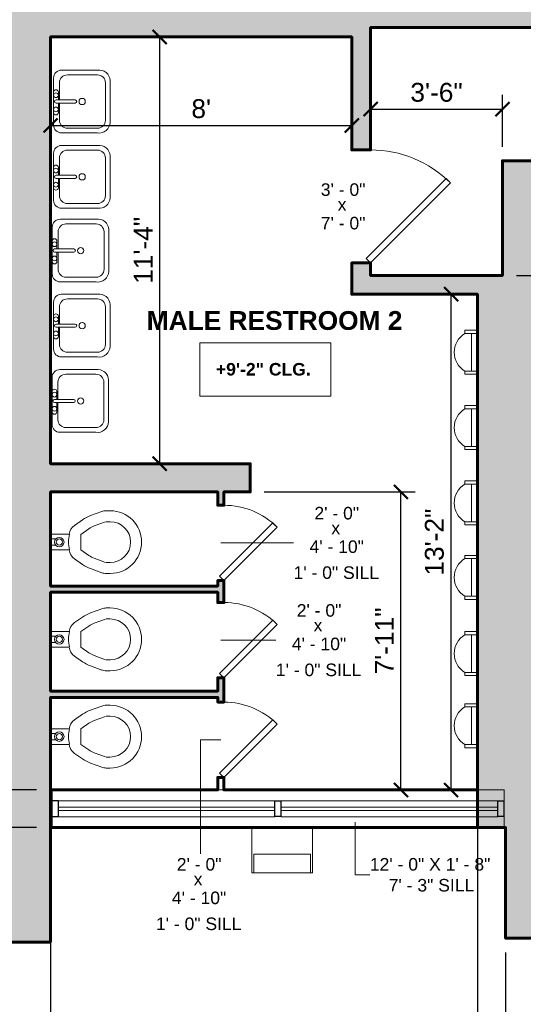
# Model space of a CAD drawing. Header units: inches. Extents: x -2078 to 109126, y -964 to 6385.
# Tile 124 of 137: x 21680 to 21841, y 3659 to 3973. Entities that reach past the tile are written whole.
import ezdxf

# ---------------------------------------------------------------- set-up
doc = ezdxf.new("R2010")
doc.units = ezdxf.units.IN
doc.header["$MEASUREMENT"] = 0
for name, color, linetype, lineweight in [('A-ANNO', 2, 'Continuous', 5), ('A-ANNO-DIMS', 1, 'Continuous', 9), ('A-DOOR', 1, 'Continuous', 18), ('A-FIXT', 150, 'Continuous', 9), ('A-GLAZ-CURT', 52, 'Continuous', 9), ('A-GLAZ-CWMG', 51, 'Continuous', 9), ('A-WALL', 3, 'Continuous', 40), ('A-WINDOWS', 2, 'Continuous', 18)]:
    doc.layers.add(name, color=color, linetype=linetype, lineweight=lineweight)
doc.layers.add('A-HATCH', color=9, linetype='Continuous')
doc.styles.add('Arial_1', font='arial.ttf', dxfattribs={"height": 0.0625})
doc.styles.add('Arial_2', font='arial.ttf', dxfattribs={"height": 3})
doc.styles.add('Arial_B', font='arialbd.ttf', dxfattribs={"height": 4.5})
doc.styles.add('Arial_B_1', font='arialbd.ttf', dxfattribs={"height": 3})
doc.styles.add('JC', font='arial.ttf', dxfattribs={"height": 0.125})
doc.dimstyles.new('JC-DIMS', dxfattribs={"dimtxt": 0.125, "dimasz": 0.09375, "dimexe": 0.09375, "dimexo": 0.09375, "dimgap": 0.046875, "dimtad": 1, "dimdec": 1, "dimzin": 0, "dimdsep": 46, "dimlunit": 4, "dimtxsty": 'JC', "dimblk": 'ARCHTICK', "dimcen": 0.09, "dimclrd": 1, "dimclre": 1, "dimclrt": 256, "dimadec": 0, "dimazin": 0, "dimtfac": 1, "dimtdec": 1, "dimtofl": 0, "dimtmove": 1, "dimatfit": 3, "dimfxl": 1, "dimtolj": 1, "dimtzin": 0, "dimarcsym": 0})

# ---------------------------------------------------------------- blocks, each defined once
blk = doc.blocks.new('JC_DOOR_SINGLE PANEL - SINGLE DOOR-1525211-2nd Floor Plan')
at = {"layer": 'A-DOOR', "lineweight": 30}
for p, q in [((-7.46, 28.46), (-8.87, 27.04)), ((18, 3), (-7.46, 28.46)), ((-8.87, 27.04), (16.59, 1.59)), ((16.59, 1.59), (18, 3))]:
    blk.add_line(p, q, dxfattribs=at)
at = {"layer": 'A-DOOR', "lineweight": 9}
blk.add_arc((18, 3), 36, 135, 180, dxfattribs=at)
blk = doc.blocks.new('System Panel - Glazed-1652563-2nd Floor Plan')
at = {"layer": 'A-GLAZ-CURT', "lineweight": 18}
for p, q in [((-34.5, 0.5), (34.5, 0.5)), ((-34.5, -0.5), (-34.5, 0.5)), ((34.5, -0.5), (34.5, 0.5)), ((34.5, -0.5), (-34.5, -0.5))]:
    blk.add_line(p, q, dxfattribs=at)
blk = doc.blocks.new('Instance - Opening - 16_ x 24_-1652100-2nd Floor Plan')
at = {"layer": 'A-WINDOWS'}
for p, q in [((-72, -6), (-72, 6)), ((-72, 6), (72, 6)), ((72, 6), (72, -6)), ((72, -6), (-72, -6))]:
    blk.add_line(p, q, dxfattribs=at)
blk = doc.blocks.new('Drinking Fountain - Handicap - Standard-1651542-2nd Floor Plan')
at = {"layer": 'A-FIXT'}
for p, q in [((-9.6875, 8.40625), (-9.6875, -6)), ((9.6875, -6), (9.6875, 8.40625)), ((-9, 0), (9, 0)), ((-9, 0), (-9, -6)), ((9, 0), (9, -6)), ((-9.6875, -6), (-9, -6)), ((9, -6), (-9, -6)), ((9, -6), (9.6875, -6))]:
    blk.add_line(p, q, dxfattribs=at)
blk = doc.blocks.new('Rectangular Mullion - 2_5_ x 5_ rectangular-1579288-2nd Floor Plan')
at = {"layer": 'A-GLAZ-CWMG', "lineweight": 30}
for p, q in [((0, 2.5), (-2, 2.5)), ((-2, 2.5), (-2, -2.5)), ((0, 2.5), (0, -2.5)), ((-2, -2.5), (0, -2.5))]:
    blk.add_line(p, q, dxfattribs=at)
blk = doc.blocks.new('Rectangular Mullion - 2_5_ x 5_ rectangular-1652564-2nd Floor Plan')
at = {"layer": 'A-GLAZ-CWMG', "lineweight": 30}
for p, q in [((0, 2.5), (-2, 2.5)), ((-2, 2.5), (-2, -2.5)), ((0, 2.5), (0, -2.5)), ((-2, -2.5), (0, -2.5))]:
    blk.add_line(p, q, dxfattribs=at)
blk = doc.blocks.new('Rectangular Mullion - 2_5_ x 5_ rectangular-1652562-2nd Floor Plan')
at = {"layer": 'A-GLAZ-CWMG'}
for p, q in [((-633.51, -382.39), (-702.51, -382.39)), ((-633.51, -387.39), (-702.51, -387.39))]:
    blk.add_line(p, q, dxfattribs=at)
blk = doc.blocks.new('Rectangular Mullion - 2_5_ x 5_ rectangular-V16-2nd Floor Plan')
at = {"layer": 'A-GLAZ-CWMG', "lineweight": 30}
for p, q in [((1, 2.5), (-1, 2.5)), ((-1, 2.5), (-1, -2.5)), ((1, 2.5), (1, -2.5)), ((-1, -2.5), (1, -2.5))]:
    blk.add_line(p, q, dxfattribs=at)
blk = doc.blocks.new('JC_VANITY SINK - VANITY SINK-1366814-2nd Floor Plan')
at = {"layer": 'A-FIXT'}
for p, q in [((8.12, 7.09), (-6.88, 7.09)), ((3.62, 7.09), (-2.88, 7.09)), ((0.12, 6.33), (0.12, 0.22)), ((1.12, 6.33), (1.12, 0.22)), ((-9.38, 4.59), (-9.38, -6.91)), ((0.12, 5.22), (-5.38, 5.22)), ((-2.88, 5.59), (0.12, 5.59)), ((1.12, 5.59), (3.62, 5.59)), ((6.62, 5.22), (1.12, 5.22)), ((10.62, -6.91), (10.62, 4.59)), ((-7.88, 2.72), (-7.88, -6.91)), ((9.12, -6.91), (9.12, 2.72)), ((-5.38, -9.41), (6.62, -9.41)), ((-6.06, -10.91), (7.3, -10.91))]:
    blk.add_line(p, q, dxfattribs=at)
for centre, radius, start, end in [((-6.88, 4.59), 2.5, 90, 180), ((-2.88, 6.34), 0.75, 90, 270), ((-1.88, 6.34), 0.75, 360, 180), ((-1.88, 6.34), 0.75, 180, 0), ((0.62, 6.33), 0.5, 360, 180), ((2.62, 6.34), 0.75, 360, 180), ((2.62, 6.34), 0.75, 180, 360), ((3.62, 6.34), 0.75, 270, 90), ((8.12, 4.59), 2.5, 360, 90), ((-5.38, 2.72), 2.5, 90, 180), ((6.62, 2.72), 2.5, 0, 90), ((0.62, 0.22), 0.5, 180, 0), ((0.62, -2), 1, 360, 180), ((0.62, -2), 1, 180, 0), ((-5.91, -7.4), 3.51, 171.8503, 267.5498), ((-5.38, -6.91), 2.5, 180, 270), ((6.62, -6.91), 2.5, 270, 0), ((7.15, -7.4), 3.51, 272.4502, 8.1497)]:
    blk.add_arc(centre, radius, start, end, dxfattribs=at)
blk = doc.blocks.new('M_Urinal-Wall-3D - M_Urinal-Wall-3D-1698911-2nd Floor Plan')
at = {"layer": 'A-FIXT'}
for p, q in [((-10.29, 14.5), (-11.29, 14.5)), ((-11.29, 14.5), (-11.29, 10.5)), ((-10.29, 14.5), (-10.29, 10.5)), ((2.73, 14.5), (1.71, 14.5)), ((1.71, 14.5), (1.71, 10.5)), ((2.73, 10.5), (2.73, 14.5)), ((-10.29, 12.35), (-10.29, 10.5)), ((1.71, 12.35), (-10.29, 12.35)), ((1.71, 10.5), (1.71, 12.35))]:
    blk.add_line(p, q, dxfattribs=at)
blk.add_arc((-4.29, 10.89), 7, 31.0027, 148.9973, dxfattribs=at)
blk = doc.blocks.new('M_Toilet-Commercial-Wall-3D - 480mm Seat Height-1699336-2nd Floor Plan')
at = {"layer": 'A-FIXT'}
for p, q in [((5.94, 25.5), (5.94, 24.21)), ((9.44, 24.21), (9.44, 25.5)), ((22.44, 25.5), (22.44, 24.21)), ((25.94, 24.21), (25.94, 25.5)), ((6.18, 22.84), (7.5, 19.22)), ((10.79, 20.42), (9.47, 24.03)), ((22.41, 24.03), (21.1, 20.42)), ((24.38, 19.22), (25.7, 22.84)), ((8.82, 16.68), (10.6, 14.14)), ((13.47, 16.15), (11.69, 18.68)), ((13.47, 16.15), (18.42, 16.15)), ((20.19, 18.68), (18.42, 16.15)), ((21.28, 14.14), (23.06, 16.68)), ((13.44, 12.46), (13.44, 6.5)), ((18.44, 6.5), (18.44, 12.46)), ((14.93, 6.5), (14.93, 8.17)), ((16.95, 6.5), (16.95, 8.17))]:
    blk.add_line(p, q, dxfattribs=at)
for centre, radius, start, end in [((15.94, 25.5), 10, 90, 180), ((15.94, 25.5), 10, 360, 90), ((15.94, 25.5), 6.5, 90, 180), ((15.94, 25.5), 6.5, 360, 90), ((9.94, 24.21), 4, 180, 200), ((21.94, 24.21), 4, 340, 0), ((17.83, 22.98), 11, 200, 215), ((17.83, 22.98), 7.5, 200, 215), ((14.05, 22.98), 7.5, 325, 340), ((14.05, 22.98), 11, 325, 340), ((13.88, 16.43), 4, 215, 263.7549), ((18.01, 16.43), 4, 276.2451, 325), ((15.9, 22.28), 10.07, 255.8499, 284.1501), ((15.94, 9.28), 1.5, 360, 180), ((15.94, 9.28), 1, 360, 180), ((15.94, 9.28), 1.5, 180, 0), ((15.94, 9.28), 1, 180, 360)]:
    blk.add_arc(centre, radius, start, end, dxfattribs=at)
blk = doc.blocks.new('JC_SINGLE DOOR-NO TRIM - SINGLE DOOR-1729936-2nd Floor Plan')
at = {"layer": 'A-DOOR', "lineweight": 30}
for p, q in [((-4.97, 17.97), (-6.38, 16.56)), ((-6.38, 16.56), (10.59, -0.41)), ((12, 1), (-4.97, 17.97)), ((10.59, -0.41), (12, 1))]:
    blk.add_line(p, q, dxfattribs=at)
at = {"layer": 'A-DOOR', "lineweight": 9}
blk.add_arc((12, 1), 24, 135, 180, dxfattribs=at)
blk = doc.blocks.new('_ArchTick')
at = {"color": 0, "linetype": 'ByBlock', "const_width": 0.15}
blk.add_lwpolyline([(-0.5, -0.5), (0.5, 0.5)], dxfattribs=at)
blk = doc.blocks.new('*D871')
at = {"layer": 'A-ANNO-DIMS', "color": 1, "lineweight": -2, "transparency": 16777216}
for p, q in [((21464.38, 3781.74), (21314.94, 3781.74)), ((21319.44, 3781.74), (21319.44, 3727.74)), ((21685.38, 3727.74), (21314.94, 3727.74))]:
    blk.add_line(p, q, dxfattribs=at)
at = {"layer": 'Defpoints', "color": 0, "transparency": 16777216}
for p in [(21468.88, 3781.74), (21319.44, 3727.74), (21689.88, 3727.74)]:
    blk.add_point(p, dxfattribs=at)
at = {"layer": 'A-ANNO-DIMS', "color": 1, "lineweight": -2, "transparency": 16777216, "xscale": 4.5, "yscale": 4.5, "zscale": 4.5}
for p, rotation in [((21319.44, 3781.74), 90), ((21319.44, 3727.74), 270)]:
    blk.add_blockref('_ArchTick', p, dxfattribs=dict(at, rotation=rotation))
at = {"layer": 'A-ANNO-DIMS', "transparency": 16777216, "insert": (21314.13, 3754.74), "char_height": 6, "width": 0.4008, "attachment_point": 5, "rotation": 90, "style": 'JC'}
blk.add_mtext('\\A1;4\'-6"', dxfattribs=at)
blk = doc.blocks.new('*D881')
at = {"layer": 'A-ANNO-DIMS', "color": 1, "lineweight": -2, "transparency": 16777216}
for p, q in [((21464.38, 4573.74), (21283.38, 4573.74)), ((21287.88, 4573.74), (21287.88, 3715.74)), ((21685.38, 3715.74), (21283.38, 3715.74))]:
    blk.add_line(p, q, dxfattribs=at)
at = {"layer": 'Defpoints', "color": 0, "transparency": 16777216}
for p in [(21468.88, 4573.74), (21287.88, 3715.74), (21689.88, 3715.74)]:
    blk.add_point(p, dxfattribs=at)
at = {"layer": 'A-ANNO-DIMS', "color": 1, "lineweight": -2, "transparency": 16777216, "xscale": 4.5, "yscale": 4.5, "zscale": 4.5}
for p, rotation in [((21287.88, 4573.74), 90), ((21287.88, 3715.74), 270)]:
    blk.add_blockref('_ArchTick', p, dxfattribs=dict(at, rotation=rotation))
at = {"layer": 'A-ANNO-DIMS', "transparency": 16777216, "insert": (21282.57, 4144.74), "char_height": 6, "width": 0.4874, "attachment_point": 5, "rotation": 90, "style": 'JC'}
blk.add_mtext('\\A1;71\'-6"', dxfattribs=at)
blk = doc.blocks.new('*D915')
at = {"layer": 'A-ANNO-DIMS', "color": 1, "lineweight": -2, "transparency": 16777216}
for p, q in [((21689.88, 3674.79), (21689.88, 3415.15)), ((21834.88, 3675.98), (21834.88, 3415.15)), ((21689.88, 3419.65), (21834.88, 3419.65))]:
    blk.add_line(p, q, dxfattribs=at)
at = {"layer": 'Defpoints', "color": 0, "transparency": 16777216}
for p in [(21689.88, 3679.29), (21834.88, 3680.48), (21834.88, 3419.65)]:
    blk.add_point(p, dxfattribs=at)
at = {"layer": 'A-ANNO-DIMS', "color": 1, "lineweight": -2, "transparency": 16777216, "xscale": 4.5, "yscale": 4.5, "zscale": 4.5, "rotation": 180}
blk.add_blockref('_ArchTick', (21689.88, 3419.65), dxfattribs=at)
at = {"layer": 'A-ANNO-DIMS', "color": 1, "lineweight": -2, "transparency": 16777216, "xscale": 4.5, "yscale": 4.5, "zscale": 4.5}
blk.add_blockref('_ArchTick', (21834.88, 3419.65), dxfattribs=at)
at = {"layer": 'A-ANNO-DIMS', "transparency": 16777216, "insert": (21762.38, 3424.91), "char_height": 6, "width": 0.4874, "attachment_point": 5, "style": 'JC'}
blk.add_mtext('\\A1;12\'-1"', dxfattribs=at)
blk = doc.blocks.new('*D923')
at = {"layer": 'A-ANNO-DIMS', "color": 1, "lineweight": -2, "transparency": 16777216}
for p, q in [((23046.88, 3717.02), (23046.88, 3383.14)), ((21468.88, 3675.2), (21468.88, 3383.14)), ((21468.88, 3387.64), (23046.88, 3387.64))]:
    blk.add_line(p, q, dxfattribs=at)
at = {"layer": 'Defpoints', "color": 0, "transparency": 16777216}
for p in [(23046.88, 3721.52), (21468.88, 3679.7), (23046.88, 3387.64)]:
    blk.add_point(p, dxfattribs=at)
at = {"layer": 'A-ANNO-DIMS', "color": 1, "lineweight": -2, "transparency": 16777216, "xscale": 4.5, "yscale": 4.5, "zscale": 4.5, "rotation": 180}
blk.add_blockref('_ArchTick', (21468.88, 3387.64), dxfattribs=at)
at = {"layer": 'A-ANNO-DIMS', "color": 1, "lineweight": -2, "transparency": 16777216, "xscale": 4.5, "yscale": 4.5, "zscale": 4.5}
blk.add_blockref('_ArchTick', (23046.88, 3387.64), dxfattribs=at)
at = {"layer": 'A-ANNO-DIMS', "transparency": 16777216, "insert": (22257.88, 3392.95), "char_height": 6, "width": 0.5739, "attachment_point": 5, "style": 'JC'}
blk.add_mtext('\\A1;131\'-6"', dxfattribs=at)
blk = doc.blocks.new('*D937')
at = {"layer": 'A-ANNO-DIMS', "color": 1, "lineweight": -2, "transparency": 16777216}
for p, q in [((21723.49, 3967.74), (21729.15, 3967.74)), ((21724.65, 3831.74), (21724.65, 3967.74)), ((21723.49, 3831.74), (21729.15, 3831.74))]:
    blk.add_line(p, q, dxfattribs=at)
at = {"layer": 'Defpoints', "color": 0, "transparency": 16777216}
for p in [(21718.99, 3967.74), (21724.65, 3967.74), (21718.99, 3831.74)]:
    blk.add_point(p, dxfattribs=at)
at = {"layer": 'A-ANNO-DIMS', "color": 1, "lineweight": -2, "transparency": 16777216, "xscale": 4.5, "yscale": 4.5, "zscale": 4.5}
for p, rotation in [((21724.65, 3967.74), 90), ((21724.65, 3831.74), 270)]:
    blk.add_blockref('_ArchTick', p, dxfattribs=dict(at, rotation=rotation))
at = {"layer": 'A-ANNO-DIMS', "transparency": 16777216, "insert": (21719.39, 3899.74), "char_height": 6, "width": 0.4874, "attachment_point": 5, "rotation": 90, "style": 'JC'}
blk.add_mtext('\\A1;11\'-4"', dxfattribs=at)
blk = doc.blocks.new('*D939')
at = {"layer": 'A-ANNO-DIMS', "color": 1, "lineweight": -2, "transparency": 16777216}
for p, q in [((21757.98, 3822.74), (21806.03, 3822.74)), ((21801.53, 3727.74), (21801.53, 3822.74)), ((21800.37, 3727.74), (21806.03, 3727.74))]:
    blk.add_line(p, q, dxfattribs=at)
at = {"layer": 'Defpoints', "color": 0, "transparency": 16777216}
for p in [(21753.48, 3822.74), (21801.53, 3822.74), (21795.87, 3727.74)]:
    blk.add_point(p, dxfattribs=at)
at = {"layer": 'A-ANNO-DIMS', "color": 1, "lineweight": -2, "transparency": 16777216, "xscale": 4.5, "yscale": 4.5, "zscale": 4.5}
for p, rotation in [((21801.53, 3822.74), 90), ((21801.53, 3727.74), 270)]:
    blk.add_blockref('_ArchTick', p, dxfattribs=dict(at, rotation=rotation))
at = {"layer": 'A-ANNO-DIMS', "transparency": 16777216, "insert": (21796.26, 3775.24), "char_height": 6, "width": 0.4874, "attachment_point": 5, "rotation": 90, "style": 'JC'}
blk.add_mtext('\\A1;7\'-11"', dxfattribs=at)
blk = doc.blocks.new('*D961')
at = {"layer": 'A-ANNO-DIMS', "color": 1, "lineweight": -2, "transparency": 16777216}
for p, q in [((21689.88, 3940.7), (21689.88, 3935.04)), ((21689.88, 3939.54), (21785.88, 3939.54)), ((21785.88, 3940.7), (21785.88, 3935.04))]:
    blk.add_line(p, q, dxfattribs=at)
at = {"layer": 'Defpoints', "color": 0, "transparency": 16777216}
for p in [(21689.88, 3945.2), (21785.88, 3945.2), (21785.88, 3939.54)]:
    blk.add_point(p, dxfattribs=at)
at = {"layer": 'A-ANNO-DIMS', "color": 1, "lineweight": -2, "transparency": 16777216, "xscale": 4.5, "yscale": 4.5, "zscale": 4.5, "rotation": 180}
blk.add_blockref('_ArchTick', (21689.88, 3939.54), dxfattribs=at)
at = {"layer": 'A-ANNO-DIMS', "color": 1, "lineweight": -2, "transparency": 16777216, "xscale": 4.5, "yscale": 4.5, "zscale": 4.5}
blk.add_blockref('_ArchTick', (21785.88, 3939.54), dxfattribs=at)
at = {"layer": 'A-ANNO-DIMS', "transparency": 16777216, "insert": (21737.88, 3944.85), "char_height": 6, "width": 0.4008, "attachment_point": 5, "style": 'JC'}
blk.add_mtext("\\A1;8'", dxfattribs=at)
blk = doc.blocks.new('*D963')
at = {"layer": 'A-ANNO-DIMS', "color": 1, "lineweight": -2, "transparency": 16777216}
for p, q in [((21816.37, 3885.74), (21822.03, 3885.74)), ((21817.53, 3727.74), (21817.53, 3885.74)), ((21816.37, 3727.74), (21822.03, 3727.74))]:
    blk.add_line(p, q, dxfattribs=at)
at = {"layer": 'Defpoints', "color": 0, "transparency": 16777216}
for p in [(21811.87, 3885.74), (21817.53, 3885.74), (21811.87, 3727.74)]:
    blk.add_point(p, dxfattribs=at)
at = {"layer": 'A-ANNO-DIMS', "color": 1, "lineweight": -2, "transparency": 16777216, "xscale": 4.5, "yscale": 4.5, "zscale": 4.5}
for p, rotation in [((21817.53, 3885.74), 90), ((21817.53, 3727.74), 270)]:
    blk.add_blockref('_ArchTick', p, dxfattribs=dict(at, rotation=rotation))
at = {"layer": 'A-ANNO-DIMS', "transparency": 16777216, "insert": (21812.21, 3806.74), "char_height": 6, "width": 0.4874, "attachment_point": 5, "rotation": 90, "style": 'JC'}
blk.add_mtext('\\A1;13\'-2"', dxfattribs=at)
blk = doc.blocks.new('*D965')
at = {"layer": 'A-ANNO-DIMS', "color": 1, "lineweight": -2, "transparency": 16777216}
for p, q in [((21689.88, 3743.2), (21689.88, 3434.42)), ((21825.88, 3743.2), (21825.88, 3434.42)), ((21689.88, 3438.92), (21825.88, 3438.92))]:
    blk.add_line(p, q, dxfattribs=at)
at = {"layer": 'Defpoints', "color": 0, "transparency": 16777216}
for p in [(21689.88, 3747.7), (21825.88, 3747.7), (21825.88, 3438.92)]:
    blk.add_point(p, dxfattribs=at)
at = {"layer": 'A-ANNO-DIMS', "color": 1, "lineweight": -2, "transparency": 16777216, "xscale": 4.5, "yscale": 4.5, "zscale": 4.5, "rotation": 180}
blk.add_blockref('_ArchTick', (21689.88, 3438.92), dxfattribs=at)
at = {"layer": 'A-ANNO-DIMS', "color": 1, "lineweight": -2, "transparency": 16777216, "xscale": 4.5, "yscale": 4.5, "zscale": 4.5}
blk.add_blockref('_ArchTick', (21825.88, 3438.92), dxfattribs=at)
at = {"layer": 'A-ANNO-DIMS', "transparency": 16777216, "insert": (21747.86, 3449.26), "char_height": 6, "width": 0.4874, "attachment_point": 1, "line_spacing_factor": 0.941778, "style": 'JC'}
blk.add_mtext('\\A1;11\'-4"', dxfattribs=at)
blk = doc.blocks.new('*D973')
at = {"layer": 'A-ANNO-DIMS', "color": 1, "lineweight": -2, "transparency": 16777216}
for p, q in [((21865.48, 3970.74), (21859.82, 3970.74)), ((21864.32, 3970.74), (21864.32, 3891.74)), ((21838.38, 3891.74), (21868.82, 3891.74))]:
    blk.add_line(p, q, dxfattribs=at)
at = {"layer": 'Defpoints', "color": 0, "transparency": 16777216}
for p in [(21869.98, 3970.74), (21833.88, 3891.74), (21864.32, 3891.74)]:
    blk.add_point(p, dxfattribs=at)
at = {"layer": 'A-ANNO-DIMS', "color": 1, "lineweight": -2, "transparency": 16777216, "xscale": 4.5, "yscale": 4.5, "zscale": 4.5}
for p, rotation in [((21864.32, 3970.74), 90), ((21864.32, 3891.74), 270)]:
    blk.add_blockref('_ArchTick', p, dxfattribs=dict(at, rotation=rotation))
at = {"layer": 'A-ANNO-DIMS', "transparency": 16777216, "insert": (21859.01, 3931.24), "char_height": 6, "width": 0.4008, "attachment_point": 5, "rotation": 90, "style": 'JC'}
blk.add_mtext('\\A1;6\'-7"', dxfattribs=at)
blk = doc.blocks.new('*D975')
at = {"layer": 'A-ANNO-DIMS', "color": 1, "lineweight": -2, "transparency": 16777216}
for p, q in [((21833.88, 3932.76), (21833.88, 3949.24)), ((21791.88, 3945.89), (21791.88, 3940.24)), ((21791.88, 3944.74), (21833.88, 3944.74))]:
    blk.add_line(p, q, dxfattribs=at)
at = {"layer": 'Defpoints', "color": 0, "transparency": 16777216}
for p in [(21791.88, 3950.39), (21833.88, 3944.74), (21833.88, 3928.26)]:
    blk.add_point(p, dxfattribs=at)
at = {"layer": 'A-ANNO-DIMS', "color": 1, "lineweight": -2, "transparency": 16777216, "xscale": 4.5, "yscale": 4.5, "zscale": 4.5, "rotation": 180}
blk.add_blockref('_ArchTick', (21791.88, 3944.74), dxfattribs=at)
at = {"layer": 'A-ANNO-DIMS', "color": 1, "lineweight": -2, "transparency": 16777216, "xscale": 4.5, "yscale": 4.5, "zscale": 4.5}
blk.add_blockref('_ArchTick', (21833.88, 3944.74), dxfattribs=at)
at = {"layer": 'A-ANNO-DIMS', "transparency": 16777216, "insert": (21812.88, 3950.05), "char_height": 6, "width": 0.4008, "attachment_point": 5, "style": 'JC'}
blk.add_mtext('\\A1;3\'-6"', dxfattribs=at)
blk = doc.blocks.new('JC- existing door Tag_quad - JC- existing door Tag_quad-839775-2nd Floor Plan')
at = {"layer": 'A-ANNO', "insert": (-0.0234, 0.0378), "char_height": 0.0625, "width": 0.0505, "attachment_point": 1, "style": 'Arial_1', "bg_fill": 3, "box_fill_scale": 1.25, "bg_fill_color": 256, "bg_fill_true_color": 13158600, "bg_fill_transparency": 0}
blk.add_mtext('x', dxfattribs=at)
blk = doc.blocks.new('JC- existing door Tag_quad_sill - JC- existing door Tag_quad_sill-1728298-2nd Floor Plan')
at = {"layer": 'A-ANNO', "insert": (-0.0234, 0.0378), "char_height": 0.0625, "width": 0.0505, "attachment_point": 1, "style": 'Arial_1', "bg_fill": 3, "box_fill_scale": 1.25, "bg_fill_color": 256, "bg_fill_true_color": 13158600, "bg_fill_transparency": 0}
blk.add_mtext('x', dxfattribs=at)

msp = doc.modelspace()

# ---------------------------------------------------------------- linework, layer by layer
at = {"layer": 'A-ANNO'}
for p, q in [((21744.129, 3806.491), (21767.296, 3806.491)), ((21744.129, 3775.491), (21761.657, 3775.491)), ((21737.609, 3743.741), (21737.609, 3707.384)), ((21744.129, 3743.741), (21737.609, 3743.741)), ((21786.913, 3717.529), (21786.913, 3700.719)), ((21786.913, 3700.719), (21791.625, 3700.732))]:
    msp.add_line(p, q, dxfattribs=at)
at = {"layer": 'A-ANNO', "flags": 128}
msp.add_lwpolyline([(21737.451, 3870.283), (21779.187, 3870.283), (21779.187, 3853.214), (21737.451, 3853.214)], close=True, dxfattribs=at)
at = {"layer": 'A-WALL', "lineweight": 60}
for p, q in [((21689.881, 3715.741), (21689.881, 3727.741)), ((21825.881, 3727.741), (21825.881, 3715.741)), ((21690.381, 3715.741), (21689.881, 3715.741)), ((21689.881, 3715.741), (21689.881, 3679.293)), ((21690.381, 3715.741), (21834.381, 3715.741)), ((21689.881, 3679.293), (21676.881, 3679.293))]:
    msp.add_line(p, q, dxfattribs=at)
msp.add_lwpolyline([(21834.381, 3715.741), (21834.881, 3715.741), (21834.881, 3680.481), (21846.881, 3680.481), (21846.881, 3715.741), (21989.881, 3715.741), (21989.881, 3680.481), (22001.881, 3680.481)], dxfattribs=at)

# ---------------------------------------------------------------- block references
at = {"layer": 'A-ANNO', "xscale": 64, "yscale": 64, "zscale": 64}
msp.add_blockref('JC- existing door Tag_quad - JC- existing door Tag_quad-839775-2nd Floor Plan', (21782.87, 3913.95), dxfattribs=at)
at = {"layer": 'A-DOOR', "rotation": 269.9999999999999}
for name, p in [('JC_DOOR_SINGLE PANEL - SINGLE DOOR-1525211-2nd Floor Plan', (21788.881, 3913.741)), ('JC_SINGLE DOOR-NO TRIM - SINGLE DOOR-1729936-2nd Floor Plan', (21744.129, 3806.491)), ('JC_SINGLE DOOR-NO TRIM - SINGLE DOOR-1729936-2nd Floor Plan', (21744.129, 3775.491)), ('JC_SINGLE DOOR-NO TRIM - SINGLE DOOR-1729936-2nd Floor Plan', (21744.129, 3743.741))]:
    msp.add_blockref(name, p, dxfattribs=at)
at = {"layer": 'A-FIXT'}
for name, p, rotation in [('JC_VANITY SINK - VANITY SINK-1366814-2nd Floor Plan', (21697.938, 3946.537), 89.99999999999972), ('JC_VANITY SINK - VANITY SINK-1366814-2nd Floor Plan', (21697.938, 3922.537), 89.99999999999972), ('JC_VANITY SINK - VANITY SINK-1366814-2nd Floor Plan', (21697.49, 3899.037), 89.99999999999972), ('JC_VANITY SINK - VANITY SINK-1366814-2nd Floor Plan', (21697.938, 3875.124), 89.99999999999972), ('M_Urinal-Wall-3D - M_Urinal-Wall-3D-1698911-2nd Floor Plan', (21836.381, 3871.516), 89.99999999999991), ('JC_VANITY SINK - VANITY SINK-1366814-2nd Floor Plan', (21697.438, 3851.116), 89.99999999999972), ('M_Urinal-Wall-3D - M_Urinal-Wall-3D-1698911-2nd Floor Plan', (21836.381, 3847.516), 89.99999999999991), ('M_Urinal-Wall-3D - M_Urinal-Wall-3D-1698911-2nd Floor Plan', (21836.381, 3823.516), 89.99999999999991), ('M_Toilet-Commercial-Wall-3D - 480mm Seat Height-1699336-2nd Floor Plan', (21683.381, 3822.683), 269.9999999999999), ('M_Urinal-Wall-3D - M_Urinal-Wall-3D-1698911-2nd Floor Plan', (21836.381, 3799.766), 89.99999999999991), ('M_Toilet-Commercial-Wall-3D - 480mm Seat Height-1699336-2nd Floor Plan', (21683.381, 3791.683), 269.9999999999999), ('M_Urinal-Wall-3D - M_Urinal-Wall-3D-1698911-2nd Floor Plan', (21836.381, 3775.516), 89.99999999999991), ('M_Toilet-Commercial-Wall-3D - 480mm Seat Height-1699336-2nd Floor Plan', (21683.381, 3760.683), 269.9999999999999), ('M_Urinal-Wall-3D - M_Urinal-Wall-3D-1698911-2nd Floor Plan', (21836.381, 3752.516), 89.99999999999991)]:
    msp.add_blockref(name, p, dxfattribs=dict(at, rotation=rotation))
msp.add_blockref('Drinking Fountain - Handicap - Standard-1651542-2nd Floor Plan', (21763.67, 3707.335), dxfattribs=at)
at = {"layer": 'A-GLAZ-CURT', "lineweight": 18}
for p in [(21726.881, 3721.741), (21797.881, 3721.741)]:
    msp.add_blockref('System Panel - Glazed-1652563-2nd Floor Plan', p, dxfattribs=at)
at = {"layer": 'A-GLAZ-CWMG', "rotation": 180}
msp.add_blockref('Rectangular Mullion - 2_5_ x 5_ rectangular-1579288-2nd Floor Plan', (21690.381, 3721.741), dxfattribs=at)
at = {"layer": 'A-GLAZ-CWMG'}
for p in [(22394.891, 4106.63), (22465.891, 4106.63)]:
    msp.add_blockref('Rectangular Mullion - 2_5_ x 5_ rectangular-1652562-2nd Floor Plan', p, dxfattribs=at)
at = {"layer": 'A-GLAZ-CWMG', "lineweight": 30, "extrusion": (0, 0, -1), "rotation": 180}
for name, p in [('Rectangular Mullion - 2_5_ x 5_ rectangular-V16-2nd Floor Plan', (-21762.381, 3721.741)), ('Rectangular Mullion - 2_5_ x 5_ rectangular-1652564-2nd Floor Plan', (-21834.381, 3721.741))]:
    msp.add_blockref(name, p, dxfattribs=at)
at = {"layer": 'A-WINDOWS', "rotation": 180}
msp.add_blockref('Instance - Opening - 16_ x 24_-1652100-2nd Floor Plan', (21762.381, 3721.741), dxfattribs=at)

# ---------------------------------------------------------------- texts
at = {"layer": 'A-ANNO', "attachment_point": 1}
for s, insert, char_height, width, style in [('3\' - 0"', (21775.984, 3921.087), 4, 17.978, 'Arial_2'), ('7\' - 0"', (21775.984, 3910.406), 4, 17.978, 'Arial_2'), ('MALE RESTROOM 2', (21720.517, 3880.372), 6, 91.708, 'Arial_B'), ('+9\'-2" CLG.', (21742.571, 3863.829), 4, 37.976, 'Arial_B_1'), ('2\' - 0"', (21773.96, 3817.974), 4, 17.978, 'Arial_2'), ('4\' - 10"', (21772.386, 3807.292), 4, 21.816, 'Arial_2'), ('1\' - 0" SILL', (21767.296, 3799.02), 4, 34.138, 'Arial_2'), ('2\' - 0"', (21768.322, 3786.974), 4, 17.978, 'Arial_2'), ('4\' - 10"', (21766.747, 3776.292), 4, 21.816, 'Arial_2'), ('1\' - 0" SILL', (21761.657, 3768.02), 4, 34.138, 'Arial_2'), ('2\' - 0"', (21730.1, 3706.05), 4, 17.978, 'Arial_2'), ('12\' - 0" X 1\' - 8"', (21791.625, 3706.063), 4, 48.48, 'Arial_2'), ('7\' - 3" SILL', (21797.625, 3699.396), 4, 34.138, 'Arial_2'), ('4\' - 10"', (21728.525, 3695.369), 4, 21.816, 'Arial_2'), ('1\' - 0" SILL', (21723.435, 3687.097), 4, 34.138, 'Arial_2')]:
    msp.add_mtext(s, dxfattribs=dict(at, insert=insert, char_height=char_height, width=width, style=style))

# ---------------------------------------------------------------- dimensions: what is measured, and where the dimension line sits
at = {"layer": 'A-ANNO-DIMS'}
for base, p1, p2, picture, middle in [((21287.883, 3715.741), (21468.881, 4573.741), (21689.881, 3715.741), '*D881', (21282.569, 4144.741)), ((21864.323, 3891.741), (21869.98, 3970.741), (21833.881, 3891.741), '*D973', (21859.009, 3931.241)), ((21724.651, 3967.741), (21718.994, 3831.741), (21718.994, 3967.741), '*D937', (21719.389, 3899.741)), ((21817.527, 3885.741), (21811.87, 3727.741), (21811.87, 3885.741), '*D963', (21812.212, 3806.741)), ((21801.527, 3822.741), (21795.87, 3727.741), (21753.484, 3822.741), '*D939', (21796.265, 3775.241)), ((21319.44, 3727.741), (21468.881, 3781.741), (21689.881, 3727.741), '*D871', (21314.127, 3754.741))]:
    dim = msp.add_linear_dim(base=base, p1=p1, p2=p2, angle=90, dimstyle='JC-DIMS', dxfattribs=at)
    dim.commit()
    dim.dimension.update_dxf_attribs({"geometry": picture, "text_midpoint": middle})
for base, p1, p2, picture, middle in [((21833.881, 3944.737), (21791.881, 3950.394), (21833.881, 3928.264), '*D975', (21812.881, 3950.052)), ((21785.881, 3939.539), (21689.881, 3945.195), (21785.881, 3945.195), '*D961', (21737.881, 3944.852)), ((23046.881, 3387.639), (21468.881, 3679.705), (23046.881, 3721.521), '*D923', (22257.881, 3392.955)), ((21834.881, 3419.652), (21689.881, 3679.293), (21834.881, 3680.481), '*D915', (21762.381, 3424.914))]:
    dim = msp.add_linear_dim(base=base, p1=p1, p2=p2, dimstyle='JC-DIMS', dxfattribs=at)
    dim.commit()
    dim.dimension.update_dxf_attribs({"geometry": picture, "text_midpoint": middle})
dim = msp.add_linear_dim(base=(21825.881, 3438.919), p1=(21689.881, 3747.701), p2=(21825.881, 3747.701), dimstyle='JC-DIMS', dxfattribs=at)
dim.commit()
dim.dimension.update_dxf_attribs({"geometry": '*D965', "text_midpoint": (21757.881, 3439.013), "dimtype": 160})

# ---------------------------------------------------------------- next in the draw order: block references
at = {"layer": 'A-ANNO', "xscale": 64, "yscale": 64, "zscale": 64}
for p in [(21780.846, 3810.836), (21775.207, 3779.836), (21736.986, 3698.913)]:
    msp.add_blockref('JC- existing door Tag_quad_sill - JC- existing door Tag_quad_sill-1728298-2nd Floor Plan', p, dxfattribs=at)

# ---------------------------------------------------------------- next in the draw order: hatches: boundary and pattern name
at = {"layer": 'A-HATCH'}
h = msp.add_hatch(color=256, dxfattribs=at)
h.dxf.hatch_style = 1
h.paths.add_polyline_path([(22001.881, 3865.741), (22044.631, 3865.741), (22044.631, 3874.741), (22001.881, 3874.741), (22001.881, 3894.741), (21966.381, 3894.741), (21966.381, 3888.741), (21989.881, 3888.741), (21989.881, 3811.57), (21968.881, 3811.57), (21968.881, 3802.57), (21989.881, 3802.57), (21989.881, 3727.741), (21846.881, 3727.741), (21846.881, 3787.411), (21922.881, 3787.411), (21922.881, 3802.57), (21926.881, 3802.57), (21926.881, 3811.57), (21922.881, 3811.57), (21922.881, 3888.741), (21930.381, 3888.741), (21930.381, 3894.741), (21922.881, 3894.741), (21922.881, 3907.411), (21913.881, 3907.411), (21913.881, 3808.411), (21846.881, 3808.411), (21846.881, 3814.79), (21846.881, 3928.264), (21833.881, 3928.264), (21833.881, 3891.741), (21791.881, 3891.741), (21791.881, 3895.741), (21785.881, 3895.741), (21785.881, 3885.741), (21825.881, 3885.741), (21825.881, 3727.741), (21825.881, 3715.741), (21834.381, 3715.741), (21834.881, 3715.741), (21834.881, 3680.481), (21846.881, 3680.481), (21846.881, 3715.741), (21989.881, 3715.741), (21989.881, 3680.481), (22001.881, 3680.481)])
h.paths.add_polyline_path([(21689.881, 3757.241), (21743.129, 3757.241), (21743.129, 3755.741), (21745.129, 3755.741), (21745.129, 3763.491), (21743.129, 3763.491), (21743.129, 3759.241), (21689.881, 3759.241), (21689.881, 3790.741), (21743.129, 3790.741), (21743.129, 3787.491), (21745.129, 3787.491), (21745.129, 3794.491), (21743.129, 3794.491), (21743.129, 3792.741), (21689.881, 3792.741), (21689.881, 3822.741), (21743.129, 3822.741), (21743.129, 3818.491), (21745.129, 3818.491), (21745.129, 3822.741), (21753.484, 3822.741), (21753.484, 3831.741), (21689.881, 3831.741), (21689.881, 3967.741), (21785.881, 3967.741), (21785.881, 3931.741), (21791.881, 3931.741), (21791.881, 3970.741), (22003.881, 3970.741), (22003.881, 3980.741), (22000.881, 3980.741), (22000.881, 4028.741), (21992.881, 4028.741), (21992.881, 3980.741), (21689.881, 3980.741), (21689.881, 4093.741), (21739.672, 4093.741), (21739.672, 4100.741), (21676.881, 4100.741), (21676.881, 3889.741), (21614.734, 3889.741), (21614.734, 3883.741), (21676.881, 3883.741), (21676.881, 3781.741), (21654.881, 3781.741), (21654.881, 3771.741), (21676.881, 3771.741), (21676.881, 3679.293), (21689.881, 3679.293), (21689.881, 3715.741), (21689.881, 3727.741)])
h.paths.add_polyline_path([(21468.881, 3771.741), (21493.881, 3771.741), (21493.881, 3781.741), (21492.881, 3781.741), (21492.881, 3810.741), (21482.881, 3810.741), (21482.881, 3781.741), (21468.881, 3781.741), (21468.881, 3788.741), (21456.881, 3788.741), (21456.881, 3679.705), (21468.881, 3679.705)])

# ---------------------------------------------------------------- next in the draw order: linework, layer by layer
at = {"layer": 'A-WALL', "lineweight": 60}
msp.add_lwpolyline([(21846.881, 3928.264), (21833.881, 3928.264), (21833.881, 3891.741), (21791.881, 3891.741), (21791.881, 3895.741), (21785.881, 3895.741), (21785.881, 3885.741), (21825.881, 3885.741), (21825.881, 3727.741), (21745.129, 3727.741), (21745.129, 3731.741), (21743.129, 3731.741), (21743.129, 3727.741), (21689.881, 3727.741), (21689.881, 3757.241), (21743.129, 3757.241), (21743.129, 3755.741), (21745.129, 3755.741), (21745.129, 3763.491), (21743.129, 3763.491), (21743.129, 3759.241), (21689.881, 3759.241), (21689.881, 3790.741), (21743.129, 3790.741), (21743.129, 3787.491), (21745.129, 3787.491), (21745.129, 3794.491), (21743.129, 3794.491), (21743.129, 3792.741), (21689.881, 3792.741), (21689.881, 3822.741), (21743.129, 3822.741), (21743.129, 3818.491), (21745.129, 3818.491), (21745.129, 3822.741), (21753.484, 3822.741), (21753.484, 3831.741), (21689.881, 3831.741), (21689.881, 3967.741), (21785.881, 3967.741), (21785.881, 3931.741), (21791.881, 3931.741), (21791.881, 3970.741), (22003.881, 3970.741)], dxfattribs=at)

doc.saveas('drawing.dxf')
